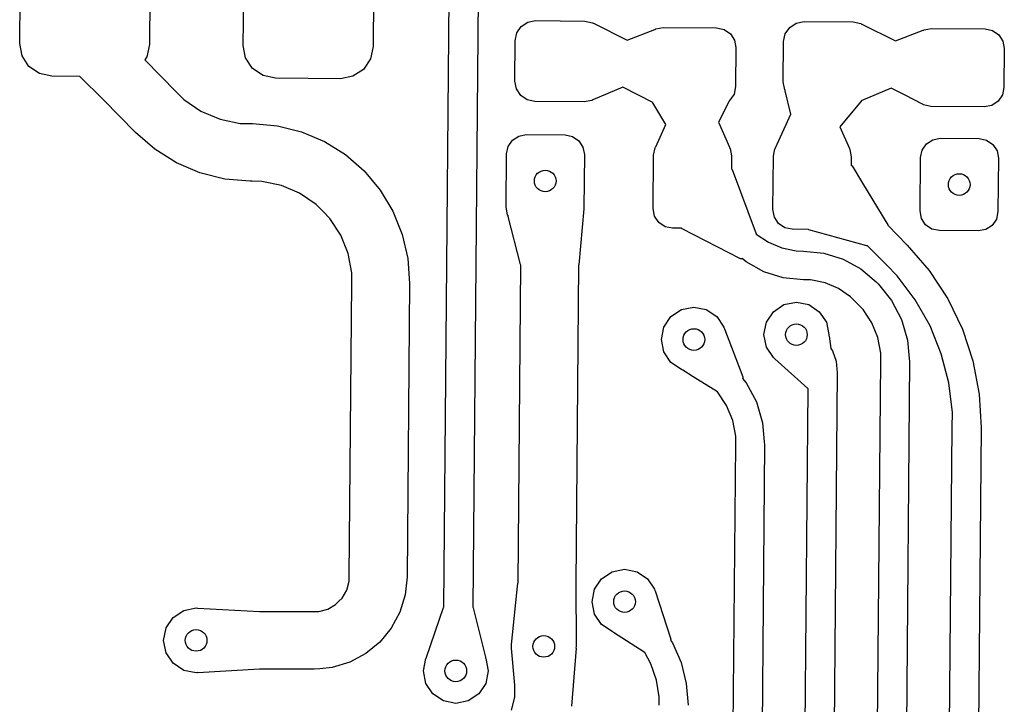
# Model space of a CAD drawing. Extents: x 123.6 to 185.8, y -114.3 to -69.
# Tile 5 of 16: x 139.6 to 146.4, y -82.2 to -77.4. Entities that reach past the tile are written whole.
import ezdxf

# ---------------------------------------------------------------- set-up
doc = ezdxf.new("R2010")
doc.units = 0
doc.layers.add('BLACK', color=7, linetype='CONTINUOUS')

msp = doc.modelspace()

# ---------------------------------------------------------------- linework, layer by layer
at = {"layer": 'BLACK', "linetype": 'CONTINUOUS'}
for p, q in [((142.496163, -81.478962), (142.537511, -76.740916)), ((142.737503, -76.742662), (142.696156, -81.480637)), ((139.555146, -77.572085), (139.559509, -77.072104)), ((140.459474, -77.079957), (140.455111, -77.579938)), ((141.105086, -77.585611), (141.109449, -77.08563)), ((142.009414, -77.093483), (142.005051, -77.593464)), ((143.001566, -77.499581), (143.032309, -77.454429)), ((143.032309, -77.454429), (143.077991, -77.424478)), ((143.077991, -77.424478), (143.131658, -77.414289)), ((143.131658, -77.414289), (143.471645, -77.417256)), ((143.471645, -77.417256), (143.525126, -77.42838)), ((143.525126, -77.42838), (143.530325, -77.43192)), ((143.530325, -77.43192), (143.533343, -77.432506)), ((143.533343, -77.432506), (143.765303, -77.548997)), ((143.964526, -77.471836), (144.016275, -77.462011)), ((144.016275, -77.462011), (144.386261, -77.46524)), ((144.861582, -77.505813), (144.892325, -77.460661)), ((144.892325, -77.460661), (144.938007, -77.43071)), ((144.938007, -77.43071), (144.991674, -77.420521)), ((144.991674, -77.420521), (145.331661, -77.423488)), ((145.331661, -77.423488), (145.385142, -77.434612)), ((145.385142, -77.434612), (145.390341, -77.438152)), ((145.390341, -77.438152), (145.393359, -77.438738)), ((145.393359, -77.438738), (145.62532, -77.555228)), ((142.990442, -77.553062), (143.001566, -77.499581)), ((143.765303, -77.548997), (143.956999, -77.474751)), ((143.956999, -77.474751), (143.959974, -77.474819)), ((143.959974, -77.474819), (143.964526, -77.471836)), ((144.386261, -77.46524), (144.437831, -77.475966)), ((144.437831, -77.475966), (144.481371, -77.505612)), ((144.481371, -77.505612), (144.510253, -77.549663)), ((144.850458, -77.559294), (144.861582, -77.505813)), ((145.62532, -77.555228), (145.817015, -77.480983)), ((145.817015, -77.480983), (145.81999, -77.481051)), ((145.81999, -77.481051), (145.824542, -77.478068)), ((145.824542, -77.478068), (145.876291, -77.468243)), ((145.876291, -77.468243), (146.246277, -77.471472)), ((146.246277, -77.471472), (146.297847, -77.482198)), ((146.297847, -77.482198), (146.341387, -77.511844)), ((146.341387, -77.511844), (146.370269, -77.555895)), ((139.57152, -77.658335), (139.555146, -77.572085)), ((140.455111, -77.579938), (140.437233, -77.66589)), ((141.12146, -77.671861), (141.105086, -77.585611)), ((142.005051, -77.593464), (141.987173, -77.679416)), ((142.987998, -77.833051), (142.990442, -77.553062)), ((144.510253, -77.549663), (144.520078, -77.601413)), ((144.848014, -77.839283), (144.850458, -77.559294)), ((146.370269, -77.555895), (146.380094, -77.607645)), ((139.619656, -77.731753), (139.57152, -77.658335)), ((140.437233, -77.66589), (140.423184, -77.686522)), ((144.520078, -77.601413), (144.517722, -77.871402)), ((146.380094, -77.607645), (146.377738, -77.877634)), ((139.692222, -77.781162), (139.619656, -77.731753)), ((140.423184, -77.686522), (140.642412, -77.909609)), ((141.169596, -77.745279), (141.12146, -77.671861)), ((141.987173, -77.679416), (141.937764, -77.751982)), ((139.778173, -77.799039), (139.692222, -77.781162)), ((139.97178, -77.800728), (139.778173, -77.799039)), ((140.134921, -77.96387), (139.97178, -77.800728)), ((141.242162, -77.794688), (141.169596, -77.745279)), ((141.328113, -77.812565), (141.242162, -77.794688)), ((141.864347, -77.800117), (141.778096, -77.816492)), ((141.937764, -77.751982), (141.864347, -77.800117)), ((141.778096, -77.816492), (141.328113, -77.812565)), ((142.998187, -77.886718), (142.987998, -77.833051)), ((144.517722, -77.871402), (144.506995, -77.922973)), ((144.858203, -77.89295), (144.848014, -77.839283)), ((140.642412, -77.909609), (140.642415, -77.909611)), ((140.642415, -77.909611), (140.642414, -77.909611)), ((140.642414, -77.909611), (140.642418, -77.909615)), ((140.642418, -77.909615), (140.642522, -77.909744)), ((140.642522, -77.909744), (140.692763, -77.960867)), ((143.028138, -77.932401), (142.998187, -77.886718)), ((143.07329, -77.963144), (143.028138, -77.932401)), ((143.736672, -77.875646), (143.528485, -77.963639)), ((143.94294, -77.982435), (143.736672, -77.875646)), ((144.506995, -77.922973), (144.477349, -77.966513)), ((144.860863, -77.897007), (144.858203, -77.89295)), ((144.860254, -77.901126), (144.860863, -77.897007)), ((144.900975, -78.063435), (144.860254, -77.901126)), ((145.596688, -77.881877), (145.388501, -77.969871)), ((145.692854, -77.931665), (145.596688, -77.881877)), ((145.812121, -77.993412), (145.692854, -77.931665)), ((146.367011, -77.929205), (146.337365, -77.972745)), ((146.377738, -77.877634), (146.367011, -77.929205)), ((140.357119, -78.189979), (140.134921, -77.96387)), ((140.692763, -77.960867), (140.811542, -78.041737)), ((143.126771, -77.974268), (143.07329, -77.963144)), ((143.466758, -77.977235), (143.126771, -77.974268)), ((143.520425, -77.967046), (143.466758, -77.977235)), ((143.525589, -77.963659), (143.520425, -77.967046)), ((143.528485, -77.963639), (143.525589, -77.963659)), ((143.943289, -77.984629), (143.94294, -77.982435)), ((144.034981, -78.134067), (143.943289, -77.984629)), ((144.474014, -77.97349), (144.39971, -78.118979)), ((144.475071, -77.968006), (144.474014, -77.97349)), ((144.477349, -77.966513), (144.475071, -77.968006)), ((145.38685, -77.972652), (145.240764, -78.151327)), ((145.387936, -77.969875), (145.38685, -77.972652)), ((145.388501, -77.969871), (145.387936, -77.969875)), ((145.814942, -77.994046), (145.812121, -77.993412)), ((145.820009, -77.997496), (145.814942, -77.994046)), ((145.871579, -78.008222), (145.820009, -77.997496)), ((146.241565, -78.011451), (145.871579, -78.008222)), ((146.293314, -78.001626), (146.241565, -78.011451)), ((146.337365, -77.972745), (146.293314, -78.001626)), ((140.811542, -78.041737), (140.943816, -78.09788)), ((144.793794, -78.295131), (144.900975, -78.063435)), ((140.943816, -78.09788), (141.084501, -78.12714)), ((141.084501, -78.12714), (141.156346, -78.127765)), ((141.156346, -78.127765), (141.156346, -78.127766)), ((141.156346, -78.127766), (141.156347, -78.127766)), ((141.156347, -78.127766), (141.15635, -78.127766)), ((141.15635, -78.127766), (141.169408, -78.12788)), ((141.169408, -78.12788), (141.169411, -78.12788)), ((141.169411, -78.12788), (141.169414, -78.12788)), ((141.169414, -78.12788), (141.341043, -78.1429)), ((141.341043, -78.1429), (141.508209, -78.184584)), ((143.963826, -78.287888), (144.034981, -78.134067)), ((144.39971, -78.118979), (144.47627, -78.292356)), ((140.357111, -78.189995), (140.357123, -78.189983)), ((140.490875, -78.306268), (140.357111, -78.189995)), ((140.357122, -78.189981), (140.357119, -78.189979)), ((140.357123, -78.189983), (140.357122, -78.189981)), ((141.508209, -78.184584), (141.666797, -78.251904)), ((143.014003, -78.214256), (143.065753, -78.204431)), ((143.065753, -78.204431), (143.335742, -78.206787)), ((143.335742, -78.206787), (143.387313, -78.217514)), ((145.240764, -78.151327), (145.306238, -78.299599)), ((141.666797, -78.251904), (141.812902, -78.343202)), ((142.940306, -78.286678), (142.969952, -78.243138)), ((142.969952, -78.243138), (143.014003, -78.214256)), ((143.387313, -78.217514), (143.430853, -78.24716)), ((143.430853, -78.24716), (143.459734, -78.291211)), ((145.810198, -78.311725), (145.839844, -78.268185)), ((145.839844, -78.268185), (145.883895, -78.239303)), ((145.883895, -78.239303), (145.935645, -78.229478)), ((145.935645, -78.229478), (146.205634, -78.231834)), ((146.205634, -78.231834), (146.257205, -78.242561)), ((146.257205, -78.242561), (146.300745, -78.272207)), ((146.300745, -78.272207), (146.329626, -78.316258)), ((140.641182, -78.400185), (140.490875, -78.306268)), ((141.812902, -78.343202), (141.942836, -78.456155)), ((142.926351, -78.708234), (142.92958, -78.338248)), ((142.92958, -78.338248), (142.940306, -78.286678)), ((143.459734, -78.291211), (143.469559, -78.34296)), ((143.469559, -78.34296), (143.46633, -78.712946)), ((143.946313, -78.717136), (143.949542, -78.34715)), ((143.949542, -78.34715), (143.960268, -78.29558)), ((143.960268, -78.29558), (143.963119, -78.291391)), ((143.963119, -78.291391), (143.963826, -78.287888)), ((144.47627, -78.292356), (144.47633, -78.29498)), ((144.47633, -78.29498), (144.479696, -78.300113)), ((144.479696, -78.300113), (144.489521, -78.351862)), ((144.77951, -78.354393), (144.790236, -78.302823)), ((144.790236, -78.302823), (144.793087, -78.298634)), ((144.793087, -78.298634), (144.793794, -78.295131)), ((145.306238, -78.299599), (145.306298, -78.302223)), ((145.306298, -78.302223), (145.309664, -78.307356)), ((145.309664, -78.307356), (145.319489, -78.359105)), ((145.799472, -78.363295), (145.810198, -78.311725)), ((146.329626, -78.316258), (146.339451, -78.368007)), ((140.804329, -78.469432), (140.641182, -78.400185)), ((144.489521, -78.351862), (144.488747, -78.440493)), ((144.776281, -78.724379), (144.77951, -78.354393)), ((145.319489, -78.359105), (145.318983, -78.416982)), ((145.318983, -78.416982), (145.324496, -78.421477)), ((145.796243, -78.733281), (145.799472, -78.363295)), ((146.339451, -78.368007), (146.336222, -78.737993)), ((140.976301, -78.512306), (140.804329, -78.469432)), ((141.942836, -78.456155), (141.942936, -78.456223)), ((141.942936, -78.456223), (141.942939, -78.456228)), ((141.942939, -78.456228), (142.053678, -78.588202)), ((144.488747, -78.440493), (144.492893, -78.444953)), ((144.492893, -78.444953), (144.661148, -78.891787)), ((145.324496, -78.421477), (145.396419, -78.539732)), ((141.15284, -78.527748), (140.976301, -78.512306)), ((141.152858, -78.52775), (141.15284, -78.527748)), ((141.165911, -78.527863), (141.152858, -78.52775)), ((141.165912, -78.527864), (141.165911, -78.527863)), ((141.165912, -78.527865), (141.165912, -78.527864)), ((141.23465, -78.528467), (141.165912, -78.527865)), ((141.369251, -78.556467), (141.23465, -78.528467)), ((145.396419, -78.539732), (145.572141, -78.828653)), ((141.495803, -78.610188), (141.369251, -78.556467)), ((141.609443, -78.687565), (141.495803, -78.610188)), ((142.053678, -78.588202), (142.142413, -78.73588)), ((141.657624, -78.736595), (141.609443, -78.687565)), ((141.657634, -78.736585), (141.657624, -78.736595)), ((141.657634, -78.736586), (141.657634, -78.736585)), ((141.705815, -78.785616), (141.657634, -78.736586)), ((142.142413, -78.73588), (142.206953, -78.89562)), ((142.936176, -78.759983), (142.926351, -78.708234)), ((143.465703, -78.719703), (143.429792, -79.10692)), ((143.46633, -78.712946), (143.465571, -78.716594)), ((143.465571, -78.716594), (143.465577, -78.716604)), ((143.465577, -78.716604), (143.465703, -78.719703)), ((143.956138, -78.768885), (143.946313, -78.717136)), ((144.786106, -78.776128), (144.776281, -78.724379)), ((145.806068, -78.78503), (145.796243, -78.733281)), ((146.336222, -78.737993), (146.325496, -78.789563)), ((141.781197, -78.900592), (141.705815, -78.785616)), ((142.942383, -78.769451), (142.936176, -78.759983)), ((142.941899, -78.772808), (142.942383, -78.769451)), ((143.026591, -79.10541), (142.941899, -78.772808)), ((143.985019, -78.812936), (143.956138, -78.768885)), ((144.028559, -78.842582), (143.985019, -78.812936)), ((144.814987, -78.820179), (144.786106, -78.776128)), ((144.858527, -78.849825), (144.814987, -78.820179)), ((145.834949, -78.829081), (145.806068, -78.78503)), ((146.325496, -78.789563), (146.29585, -78.833103)), ((142.206953, -78.89562), (142.245712, -79.06349)), ((144.08013, -78.853309), (144.028559, -78.842582)), ((144.143549, -78.853862), (144.08013, -78.853309)), ((144.147104, -78.858027), (144.143549, -78.853862)), ((144.551809, -79.064351), (144.147104, -78.858027)), ((144.661148, -78.891787), (144.6611, -78.893255)), ((144.6611, -78.893255), (144.66111, -78.893265)), ((144.66111, -78.893265), (144.745068, -78.950428)), ((144.910098, -78.860552), (144.858527, -78.849825)), ((145.022155, -78.861529), (144.910098, -78.860552)), ((145.025443, -78.86409), (145.022155, -78.861529)), ((145.427811, -78.974968), (145.025443, -78.86409)), ((145.572141, -78.828653), (145.572696, -78.832238)), ((145.572696, -78.832238), (145.707885, -78.969807)), ((145.878489, -78.858727), (145.834949, -78.829081)), ((145.93006, -78.869454), (145.878489, -78.858727)), ((146.200049, -78.87181), (145.93006, -78.869454)), ((146.251799, -78.861985), (146.200049, -78.87181)), ((146.29585, -78.833103), (146.251799, -78.861985)), ((141.832701, -79.028064), (141.781197, -78.900592)), ((144.745068, -78.950428), (144.838563, -78.990114)), ((141.858347, -79.163135), (141.832701, -79.028064)), ((144.838563, -78.990114), (144.938005, -79.010799)), ((144.938005, -79.010799), (144.988788, -79.011243)), ((144.988788, -79.011243), (144.988788, -79.011244)), ((144.988788, -79.011244), (144.988789, -79.011244)), ((144.988789, -79.011244), (144.988792, -79.011244)), ((144.988792, -79.011244), (144.988792, -79.011245)), ((144.988792, -79.011245), (145.128274, -79.026222)), ((145.128274, -79.026222), (145.262153, -79.068125)), ((145.430817, -78.975388), (145.427811, -78.974968)), ((145.432352, -78.974767), (145.430817, -78.975388)), ((145.565235, -79.109989), (145.432352, -78.974767)), ((145.707885, -78.969807), (145.860146, -79.146512)), ((142.245712, -79.06349), (142.257733, -79.235356)), ((144.560053, -79.065254), (144.551809, -79.064351)), ((144.562285, -79.063571), (144.560053, -79.065254)), ((144.590531, -79.087166), (144.562285, -79.063571)), ((144.71367, -79.154372), (144.590531, -79.087166)), ((145.262153, -79.068125), (145.385285, -79.135341)), ((141.857749, -79.231808), (141.858347, -79.163135)), ((143.009629, -81.312601), (143.028856, -79.109431)), ((143.028856, -79.109431), (143.026591, -79.10541)), ((143.428877, -79.108654), (143.409592, -81.31847)), ((143.429792, -79.10692), (143.428877, -79.108654)), ((144.847554, -79.196265), (144.71367, -79.154372)), ((145.385285, -79.135341), (145.477788, -79.212631)), ((145.637969, -79.184003), (145.565235, -79.109989)), ((145.860146, -79.146512), (145.98804, -79.341579)), ((141.839983, -81.26687), (141.857743, -79.23187)), ((141.857743, -79.23187), (141.857749, -79.231808)), ((142.257727, -79.235361), (142.239967, -81.270373)), ((142.257733, -79.235356), (142.257727, -79.235356)), ((142.257727, -79.235356), (142.257727, -79.235361)), ((144.987031, -79.211235), (144.847554, -79.196265)), ((144.987034, -79.211236), (144.987031, -79.211235)), ((144.987034, -79.211237), (144.987034, -79.211236)), ((145.037814, -79.211683), (144.987034, -79.211237)), ((145.137248, -79.232373), (145.037814, -79.211683)), ((145.230736, -79.272065), (145.137248, -79.232373)), ((145.477788, -79.212631), (145.477917, -79.212686)), ((145.477917, -79.212686), (145.492961, -79.225255)), ((145.492961, -79.225255), (145.505537, -79.238053)), ((145.76287, -79.34975), (145.637969, -79.184003)), ((145.314683, -79.329233), (145.230736, -79.272065)), ((145.505537, -79.238053), (145.517841, -79.253315)), ((145.517841, -79.253315), (145.517842, -79.253318)), ((145.517842, -79.253318), (145.598911, -79.353882)), ((144.852622, -79.382956), (144.938726, -79.365829)), ((144.938726, -79.365829), (145.02483, -79.382956)), ((145.350273, -79.365457), (145.314683, -79.329233)), ((145.350302, -79.365428), (145.350273, -79.365457)), ((145.350303, -79.365429), (145.350302, -79.365428)), ((145.350307, -79.365433), (145.350303, -79.365429)), ((145.362884, -79.378232), (145.350307, -79.365433)), ((145.598911, -79.353882), (145.667895, -79.4857)), ((145.865069, -79.530382), (145.76287, -79.34975)), ((145.98804, -79.341579), (146.089379, -79.551671)), ((144.069305, -79.465533), (144.1423, -79.416759)), ((144.1423, -79.416759), (144.228404, -79.399632)), ((144.228404, -79.399632), (144.314508, -79.416759)), ((144.314508, -79.416759), (144.387503, -79.465533)), ((144.730853, -79.504725), (144.779627, -79.43173)), ((144.779627, -79.43173), (144.852622, -79.382956)), ((145.02483, -79.382956), (145.097825, -79.43173)), ((145.097825, -79.43173), (145.146599, -79.504725)), ((145.362884, -79.378233), (145.362884, -79.378232)), ((145.401469, -79.417498), (145.362884, -79.378233)), ((145.461836, -79.509576), (145.401469, -79.417498)), ((144.020531, -79.538528), (144.069305, -79.465533)), ((144.387503, -79.465533), (144.436277, -79.538528)), ((144.713726, -79.590829), (144.730853, -79.504725)), ((145.146599, -79.504725), (145.163726, -79.590829)), ((145.503079, -79.611661), (145.461836, -79.509576)), ((145.667895, -79.4857), (145.709837, -79.628443)), ((144.003404, -79.624632), (144.020531, -79.538528)), ((144.436277, -79.538528), (144.437947, -79.546926)), ((144.437947, -79.546926), (144.440457, -79.549458)), ((144.440457, -79.549458), (144.440555, -79.549705)), ((144.440555, -79.549705), (144.567956, -79.882518)), ((145.942817, -79.722808), (145.865069, -79.530382)), ((146.089379, -79.551671), (146.162428, -79.773193)), ((144.020531, -79.710736), (144.003404, -79.624632)), ((144.730853, -79.676933), (144.713726, -79.590829)), ((145.163726, -79.590829), (145.162738, -79.595794)), ((145.162738, -79.595794), (145.165221, -79.600738)), ((145.165221, -79.600738), (145.178113, -79.686177)), ((145.523615, -79.719831), (145.503079, -79.611661)), ((145.709837, -79.628443), (145.721372, -79.757069)), ((144.069305, -79.783731), (144.020531, -79.710736)), ((144.779627, -79.749928), (144.730853, -79.676933)), ((145.178113, -79.686177), (145.188379, -79.702351)), ((145.188379, -79.702351), (145.213751, -79.775008)), ((144.787241, -79.755016), (144.779627, -79.749928)), ((144.788731, -79.758152), (144.787241, -79.755016)), ((145.017395, -79.964714), (144.788731, -79.758152)), ((145.213751, -79.775008), (145.219729, -79.831008)), ((145.49152, -83.398569), (145.523143, -79.774881)), ((145.523134, -79.77488), (145.523615, -79.719831)), ((145.523143, -79.77488), (145.523134, -79.77488)), ((145.523143, -79.774881), (145.523143, -79.77488)), ((145.723135, -79.776626), (145.691513, -83.400275)), ((145.721372, -79.757069), (145.721385, -79.757101)), ((145.721385, -79.757101), (145.723135, -79.776626)), ((145.994783, -79.923736), (145.942817, -79.722808)), ((146.162428, -79.773193), (146.205939, -80.002355)), ((144.1423, -79.832505), (144.069305, -79.783731)), ((144.147735, -79.833586), (144.1423, -79.832505)), ((144.150705, -79.837725), (144.147735, -79.833586)), ((144.222816, -79.882518), (144.150705, -79.837725)), ((145.221893, -79.851548), (145.191417, -83.400251)), ((145.219729, -79.831008), (145.22014, -79.832023)), ((145.22014, -79.832023), (145.221735, -79.849798)), ((145.221735, -79.849798), (145.221921, -79.851532)), ((145.221893, -79.851532), (145.221891, -79.851535)), ((145.221891, -79.851535), (145.221893, -79.851548)), ((145.221921, -79.851532), (145.221893, -79.851532)), ((144.392102, -79.98767), (144.222816, -79.882518)), ((144.567713, -79.89147), (144.565749, -79.893642)), ((144.565749, -79.893642), (144.590648, -79.924052)), ((144.567956, -79.882518), (144.567713, -79.89147)), ((144.39281, -79.987978), (144.392102, -79.98767)), ((144.393084, -79.988252), (144.39281, -79.987978)), ((144.455027, -80.081406), (144.393084, -79.988252)), ((144.590648, -79.924052), (144.661372, -80.057434)), ((144.991424, -83.39859), (145.020901, -79.966179)), ((145.017588, -79.964888), (145.017395, -79.964714)), ((145.020901, -79.966179), (145.017588, -79.964888)), ((146.020078, -80.129727), (145.994783, -79.923736)), ((146.205939, -80.002355), (146.219166, -80.235235)), ((144.497381, -80.184947), (144.455027, -80.081406)), ((144.661372, -80.057434), (144.7044, -80.202145)), ((144.51848, -80.294808), (144.497381, -80.184947)), ((146.019175, -80.233348), (146.020078, -80.129727)), ((144.7044, -80.202145), (144.716253, -80.332802)), ((145.991539, -83.398567), (146.01916, -80.233491)), ((146.01916, -80.233491), (146.019175, -80.233348)), ((146.219152, -80.235237), (146.191532, -83.400278)), ((146.219166, -80.235235), (146.219152, -80.235235)), ((146.219152, -80.235235), (146.219152, -80.235237)), ((144.518048, -80.35074), (144.51848, -80.294808)), ((144.491482, -83.398572), (144.518079, -80.350747)), ((144.518079, -80.35074), (144.518048, -80.35074)), ((144.518079, -80.350742), (144.518079, -80.35074)), ((144.518079, -80.350747), (144.518079, -80.350742)), ((144.718071, -80.352493), (144.691475, -83.400269)), ((144.716253, -80.332802), (144.716321, -80.332968)), ((144.716321, -80.332968), (144.718071, -80.352493)), ((143.661981, -81.233869), (143.748085, -81.216742)), ((143.748085, -81.216742), (143.834189, -81.233869)), ((141.839747, -81.299013), (141.839982, -81.26687)), ((141.839982, -81.26687), (141.839983, -81.26687)), ((142.239967, -81.270386), (142.226715, -81.395087)), ((142.239967, -81.270373), (142.239966, -81.270381)), ((142.239966, -81.270381), (142.239967, -81.270386)), ((143.540212, -81.355638), (143.588986, -81.282643)), ((143.588986, -81.282643), (143.661981, -81.233869)), ((143.834189, -81.233869), (143.907184, -81.282643)), ((143.907184, -81.282643), (143.955958, -81.355638)), ((141.822744, -81.36101), (141.839747, -81.299013)), ((142.964423, -81.738888), (143.008604, -81.314495)), ((143.008604, -81.314495), (143.009629, -81.312601)), ((143.409592, -81.31847), (143.409776, -81.318914)), ((143.409776, -81.318914), (143.412995, -81.740005)), ((141.767673, -81.439285), (141.790436, -81.416589)), ((141.790436, -81.416589), (141.822744, -81.36101)), ((142.226715, -81.395087), (142.189653, -81.514888)), ((143.523085, -81.441742), (143.540212, -81.355638)), ((143.955958, -81.355638), (143.957839, -81.365097)), ((143.957839, -81.365097), (143.95954, -81.366813)), ((143.95954, -81.366813), (143.959842, -81.367639)), ((143.959842, -81.367639), (144.067836, -81.701278)), ((140.691981, -81.502127), (140.778085, -81.485)), ((140.778085, -81.485), (140.787048, -81.486782)), ((140.787048, -81.486782), (140.789782, -81.485665)), ((140.789782, -81.485665), (140.790379, -81.485683)), ((140.790379, -81.485683), (141.217034, -81.509386)), ((141.690172, -81.493545), (141.745214, -81.461767)), ((141.745214, -81.461767), (141.767686, -81.439297)), ((141.767686, -81.439297), (141.767673, -81.439285)), ((142.373832, -81.82525), (142.493446, -81.482012)), ((142.493446, -81.482012), (142.496163, -81.478962)), ((142.696156, -81.480637), (142.69839, -81.484625)), ((142.69839, -81.484625), (142.783527, -81.825895)), ((143.540212, -81.527846), (143.523085, -81.441742)), ((140.570212, -81.623896), (140.618986, -81.550901)), ((140.618986, -81.550901), (140.691981, -81.502127)), ((141.217034, -81.509386), (141.218311, -81.51)), ((141.218311, -81.51), (141.597001, -81.51)), ((141.597001, -81.51), (141.597001, -81.509994)), ((141.597001, -81.509994), (141.62878, -81.509994)), ((141.62878, -81.509994), (141.690172, -81.493545)), ((142.189653, -81.514888), (142.130171, -81.625288)), ((143.588986, -81.600841), (143.540212, -81.527846)), ((140.553085, -81.71), (140.570212, -81.623896)), ((142.130171, -81.625288), (142.050622, -81.721995)), ((143.661981, -81.649615), (143.588986, -81.600841)), ((143.667251, -81.650663), (143.661981, -81.649615)), ((143.670182, -81.654882), (143.667251, -81.650663)), ((143.884507, -81.792539), (143.670182, -81.654882)), ((140.570212, -81.796104), (140.553085, -81.71)), ((142.05052, -81.722149), (141.953327, -81.801908)), ((142.050622, -81.721995), (142.05052, -81.722149)), ((142.963085, -81.751742), (142.965067, -81.741776)), ((142.965088, -81.761816), (142.963085, -81.751742)), ((142.964268, -81.76447), (142.965088, -81.761816)), ((142.96436, -81.740047), (142.964423, -81.738888)), ((142.965067, -81.741776), (142.96436, -81.740047)), ((143.413085, -81.751742), (143.411212, -81.761157)), ((143.411212, -81.761157), (143.412145, -81.763437)), ((143.412995, -81.740005), (143.411489, -81.743719)), ((143.411489, -81.743719), (143.413085, -81.751742)), ((144.067836, -81.701278), (144.067258, -81.708519)), ((144.067258, -81.708519), (144.079006, -81.72662)), ((144.079006, -81.72662), (144.139063, -81.864338)), ((140.618986, -81.869099), (140.570212, -81.796104)), ((141.953327, -81.801908), (141.842443, -81.861174)), ((142.370212, -81.835638), (142.373958, -81.83003)), ((142.373958, -81.83003), (142.373832, -81.82525)), ((142.783527, -81.825895), (142.782782, -81.830885)), ((142.782782, -81.830885), (142.785958, -81.835638)), ((142.988085, -82.020642), (142.964268, -81.76447)), ((143.41211, -81.764292), (143.380843, -82.167177)), ((143.412145, -81.763437), (143.41211, -81.764292)), ((143.886854, -81.793699), (143.884507, -81.792539)), ((143.887992, -81.793646), (143.886854, -81.793699)), ((143.930785, -81.873211), (143.887992, -81.793646)), ((140.691981, -81.917873), (140.618986, -81.869099)), ((141.722127, -81.89767), (141.636038, -81.906149)), ((141.842443, -81.861174), (141.722127, -81.89767)), ((142.353085, -81.921742), (142.370212, -81.835638)), ((142.785958, -81.835638), (142.803085, -81.921742)), ((143.968841, -81.984682), (143.930785, -81.873211)), ((144.139063, -81.864338), (144.17576, -82.010031)), ((140.778085, -81.935), (140.691981, -81.917873)), ((140.787173, -81.933192), (140.778085, -81.935)), ((140.790379, -81.934316), (140.787173, -81.933192)), ((141.217034, -81.910613), (140.790379, -81.934316)), ((141.218405, -81.91), (141.217034, -81.910613)), ((141.597002, -81.91), (141.218405, -81.91)), ((141.597003, -81.91), (141.597002, -81.909999)), ((141.597002, -81.909999), (141.597002, -81.91)), ((141.63602, -81.906157), (141.597003, -81.909999)), ((141.597003, -81.909999), (141.597003, -81.91)), ((141.636038, -81.906149), (141.63602, -81.906157)), ((142.370212, -82.007846), (142.353085, -81.921742)), ((142.803085, -81.921742), (142.785958, -82.007846)), ((142.418986, -82.080841), (142.370212, -82.007846)), ((142.785958, -82.007846), (142.737184, -82.080841)), ((142.988085, -82.056815), (142.988085, -82.020642)), ((143.988131, -82.10088), (143.968841, -81.984682)), ((144.17576, -82.010031), (144.188107, -82.159766)), ((142.491981, -82.129615), (142.418986, -82.080841)), ((142.737184, -82.080841), (142.664189, -82.129615)), ((142.964012, -82.193134), (142.988084, -82.103311)), ((142.988084, -82.103311), (142.988085, -82.056815)), ((143.988107, -82.159545), (143.988131, -82.10088)), ((142.578085, -82.146742), (142.491981, -82.129615)), ((142.664189, -82.129615), (142.578085, -82.146742))]:
    msp.add_line(p, q, dxfattribs=at)
at = {"layer": 'BLACK'}
for centre in [(143.197955, -78.525598), (146.067846, -78.550643), (144.228404, -79.624632), (144.938726, -79.590829), (143.748085, -81.441742), (140.778085, -81.71), (143.188085, -81.751742), (142.578085, -81.921742)]:
    msp.add_circle(centre, 0.075, dxfattribs=at)

doc.saveas('drawing.dxf')
